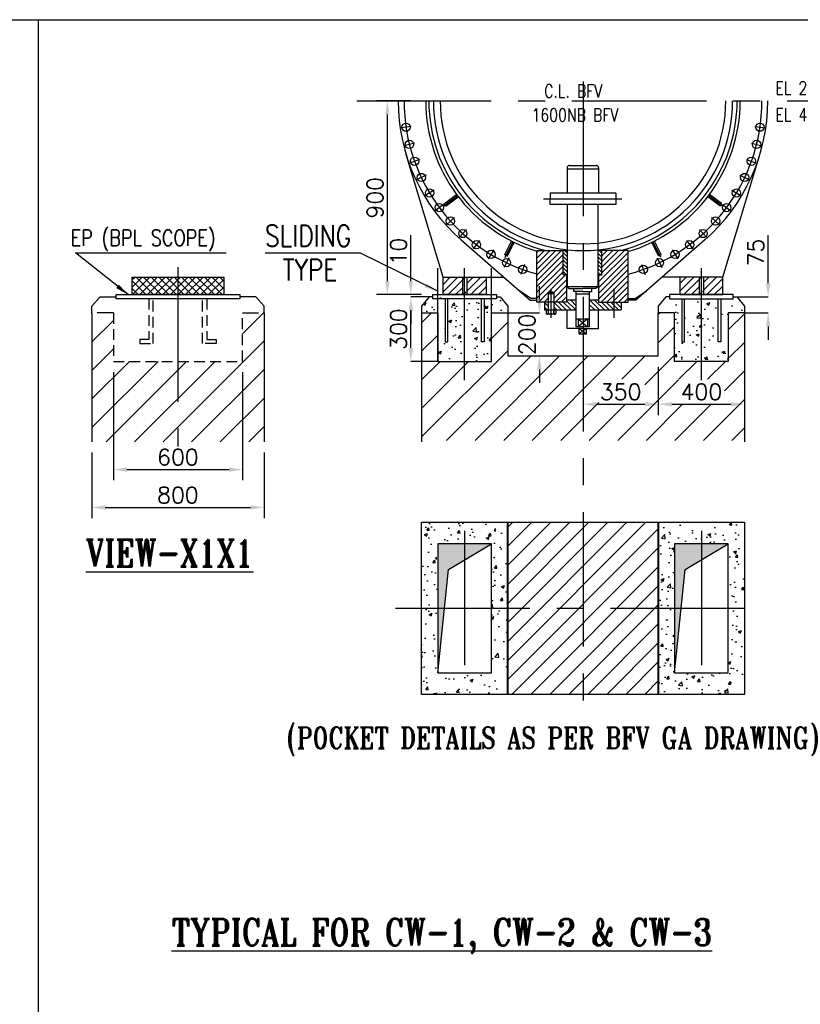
# Model space of a CAD drawing. Header units: inches. Extents: x -341304 to 31571016, y -692717 to 2132253.
# Tile 33 of 256: x 396128 to 432404, y -420725 to -374977. Entities that reach past the tile are written whole.
import ezdxf

# ---------------------------------------------------------------- set-up
doc = ezdxf.new("R2010")
doc.units = ezdxf.units.IN
doc.header["$MEASUREMENT"] = 0
doc.linetypes.add('CENTER', pattern=[2, 1.25, -0.25, 0.25, -0.25])
doc.linetypes.add('HIDDEN', pattern=[0.375, 0.25, -0.125])
for name, color, linetype in [('0-CL', 8, 'CENTER'), ('DIM', 1, 'Continuous'), ('P', 7, 'Continuous'), ('text', 3, 'Continuous')]:
    doc.layers.add(name, color=color, linetype=linetype)
doc.styles.add('ROMANS', font='romans')
doc.styles.add('ROMANT', font='romant', dxfattribs={"height": 5})
doc.dimstyles.new('User600', dxfattribs={"dimscale": 500, "dimtxt": 1.5, "dimasz": 1.25, "dimexe": 1, "dimexo": 1, "dimgap": 0.4, "dimtad": 1, "dimdec": 0, "dimzin": 0, "dimdsep": 46, "dimtxsty": 'ROMANS', "dimcen": 1, "dimclrd": 8, "dimclre": 8, "dimclrt": 3, "dimadec": 0, "dimazin": 0, "dimtfac": 1, "dimtdec": 0, "dimtix": 1, "dimtofl": 0, "dimtmove": 0, "dimatfit": 3, "dimfxl": 1, "dimtolj": 1, "dimtzin": 0, "dimarcsym": 0})
pattern_1 = [(45, (381754.13, 58800.4), (-176.7767, 176.7767), [])]
pattern_2 = [(50, (381754.1, 58800.4), (1434.5204, -125.5043), [150, -1650]), (355, (381754.1, 58800.4), (-277.5027, 1504.3843), [120, -1320]), (100.45144, (381873.7, 58790), (1157.0177, 1378.88), [127.4804, -1402.284]), (46.1842, (381754.1, 59200.4), (2134.483, -331.0386), [225, -2475]), (96.63564, (381932, 59172.8), (1869.324, 1948.237), [191.221, -2103.428]), (351.18416, (381754.1, 59200.4), (1869.324, 1948.237), [180, -1980]), (21, (381954.1, 59100.4), (1193.814, -805.2378), [150, -1650]), (326, (381954.1, 59100.4), (486.6307, 1450.3), [120, -1320]), (71.45144, (382053.6, 59033.3), (1680.4448, 645.0623), [127.4804, -1402.284]), (37.5, (381754.13, 58800.4), (24.3197, 665.7877), [0, -1304, 0, -1340, 0, -1325]), (7.5, (381754.1, 58800.4), (526.1391, 788.8234), [0, -764, 0, -1274, 0, -505]), (327.5, (381308.1, 58800.4), (1067.6449, -45.10974), [0, -500, 0, -1560, 0, -2070]), (317.5, (381108.1, 58800.4), (1166.3723, 200.21), [0, -650, 0, -1036, 0, -1470])]

# ---------------------------------------------------------------- blocks, each defined once
blk = doc.blocks.new('*D473')
at = {"color": 8, "lineweight": -2, "transparency": 16777216}
for p, q in [((81599, -256292), (81599, -254053)), ((79977, -256917), (81599, -256917)), ((80495, -257668), (81599, -257668)), ((81599, -258293), (81599, -258918))]:
    blk.add_line(p, q, dxfattribs=at)
at = {"color": 8, "transparency": 16777216}
for points in [[(81495, -256292), (81703, -256292), (81599, -256917)], [(81495, -258293), (81703, -258293), (81599, -257668)]]:
    blk.add_solid(points, dxfattribs=at)
at = {"layer": 'Defpoints', "color": 0, "transparency": 16777216}
for p in [(79977, -256917), (80495, -257668), (81599, -257668)]:
    blk.add_point(p, dxfattribs=at)
at = {"color": 3, "transparency": 16777216, "insert": (81024, -254860), "char_height": 750, "attachment_point": 5, "rotation": 90, "style": 'ROMANS'}
blk.add_mtext('\\A1;75', dxfattribs=at)
blk = doc.blocks.new('*D465')
at = {"color": 8, "lineweight": -2, "transparency": 16777216}
for p, q in [((64995, -247818), (63404, -247818)), ((63904, -256193), (63904, -248443)), ((64995, -256818), (63404, -256818))]:
    blk.add_line(p, q, dxfattribs=at)
at = {"color": 8, "transparency": 16777216}
for points in [[(63800, -248443), (64008, -248443), (63904, -247818)], [(63800, -256193), (64008, -256193), (63904, -256818)]]:
    blk.add_solid(points, dxfattribs=at)
at = {"layer": 'Defpoints', "color": 0, "transparency": 16777216}
for p in [(63904, -247818), (65495, -247818), (65495, -256818)]:
    blk.add_point(p, dxfattribs=at)
at = {"color": 3, "transparency": 16777216, "insert": (63329, -252318), "char_height": 750, "attachment_point": 5, "rotation": 90, "style": 'ROMANS'}
blk.add_mtext('\\A1;900', dxfattribs=at)
blk = doc.blocks.new('*D466')
at = {"color": 8, "lineweight": -2, "transparency": 16777216}
for p, q in [((64995, -256193), (64995, -254061)), ((65495, -256818), (64995, -256818)), ((65495, -256918), (64995, -256918)), ((64995, -257543), (64995, -258168))]:
    blk.add_line(p, q, dxfattribs=at)
at = {"color": 8, "transparency": 16777216}
for points in [[(64890, -256193), (65099, -256193), (64995, -256818)], [(64890, -257543), (65099, -257543), (64995, -256918)]]:
    blk.add_solid(points, dxfattribs=at)
at = {"layer": 'Defpoints', "color": 0, "transparency": 16777216}
for p in [(64995, -256818), (65495, -256818), (65495, -256918)]:
    blk.add_point(p, dxfattribs=at)
at = {"color": 3, "transparency": 16777216, "insert": (64420, -254815), "char_height": 750, "attachment_point": 5, "rotation": 90, "style": 'ROMANS'}
blk.add_mtext('\\A1;10', dxfattribs=at)
blk = doc.blocks.new('*D467')
at = {"color": 8, "lineweight": -2, "transparency": 16777216}
for p, q in [((66012, -256918), (64995, -256918)), ((64995, -259293), (64995, -257543)), ((66245, -259918), (64995, -259918))]:
    blk.add_line(p, q, dxfattribs=at)
at = {"color": 8, "transparency": 16777216}
for points in [[(64890, -257543), (65099, -257543), (64995, -256918)], [(64890, -259293), (65099, -259293), (64995, -259918)]]:
    blk.add_solid(points, dxfattribs=at)
at = {"layer": 'Defpoints', "color": 0, "transparency": 16777216}
for p in [(64995, -256918), (66012, -256918), (66245, -259918)]:
    blk.add_point(p, dxfattribs=at)
at = {"color": 3, "transparency": 16777216, "insert": (64420, -258418), "char_height": 750, "attachment_point": 5, "rotation": 90, "style": 'ROMANS'}
blk.add_mtext('\\A1;300', dxfattribs=at)
blk = doc.blocks.new('*D474')
at = {"color": 8, "lineweight": -2, "transparency": 16777216}
for p, q in [((70968, -257043), (70968, -256418)), ((69495, -257668), (70968, -257668)), ((69495, -259668), (70968, -259668)), ((70968, -260293), (70968, -260918))]:
    blk.add_line(p, q, dxfattribs=at)
at = {"color": 8, "transparency": 16777216}
for points in [[(70864, -257043), (71073, -257043), (70968, -257668)], [(70864, -260293), (71073, -260293), (70968, -259668)]]:
    blk.add_solid(points, dxfattribs=at)
at = {"layer": 'Defpoints', "color": 0, "transparency": 16777216}
for p in [(69495, -257668), (69495, -259668), (70968, -259668)]:
    blk.add_point(p, dxfattribs=at)
at = {"color": 3, "transparency": 16777216, "insert": (70393, -258668), "char_height": 750, "attachment_point": 5, "rotation": 90, "style": 'ROMANS'}
blk.add_mtext('\\A1;200', dxfattribs=at)
blk = doc.blocks.new('*D475')
at = {"color": 8, "lineweight": -2, "transparency": 16777216}
for p, q in [((72995, -260168), (72995, -262412)), ((76495, -260168), (76495, -262412)), ((73620, -261912), (75870, -261912))]:
    blk.add_line(p, q, dxfattribs=at)
at = {"color": 8, "transparency": 16777216}
for points in [[(73620, -261807), (73620, -262016), (72995, -261912)], [(75870, -261807), (75870, -262016), (76495, -261912)]]:
    blk.add_solid(points, dxfattribs=at)
at = {"layer": 'Defpoints', "color": 0, "transparency": 16777216}
for p in [(72995, -259668), (76495, -259668), (76495, -261912)]:
    blk.add_point(p, dxfattribs=at)
at = {"color": 3, "transparency": 16777216, "insert": (74745, -261337), "char_height": 750, "attachment_point": 5, "style": 'ROMANS'}
blk.add_mtext('\\A1;350', dxfattribs=at)
blk = doc.blocks.new('*D476')
at = {"color": 8, "lineweight": -2, "transparency": 16777216}
for p, q in [((76495, -260168), (76495, -262412)), ((80495, -260168), (80495, -262412)), ((77120, -261912), (79870, -261912))]:
    blk.add_line(p, q, dxfattribs=at)
at = {"color": 8, "transparency": 16777216}
for points in [[(77120, -261807), (77120, -262016), (76495, -261912)], [(79870, -261807), (79870, -262016), (80495, -261912)]]:
    blk.add_solid(points, dxfattribs=at)
at = {"layer": 'Defpoints', "color": 0, "transparency": 16777216}
for p in [(76495, -259668), (80495, -259668), (80495, -261912)]:
    blk.add_point(p, dxfattribs=at)
at = {"color": 3, "transparency": 16777216, "insert": (78495, -261337), "char_height": 750, "attachment_point": 5, "style": 'ROMANS'}
blk.add_mtext('\\A1;400', dxfattribs=at)
blk = doc.blocks.new('*D477')
at = {"color": 8, "lineweight": -2, "transparency": 16777216}
for p, q in [((50171, -264158), (50171, -267206)), ((58171, -264158), (58171, -267206)), ((50796, -266706), (57546, -266706))]:
    blk.add_line(p, q, dxfattribs=at)
at = {"color": 8, "transparency": 16777216}
for points in [[(50796, -266602), (50796, -266810), (50171, -266706)], [(57546, -266602), (57546, -266810), (58171, -266706)]]:
    blk.add_solid(points, dxfattribs=at)
at = {"layer": 'Defpoints', "color": 0, "transparency": 16777216}
for p in [(50171, -263658), (58171, -263658), (58171, -266706)]:
    blk.add_point(p, dxfattribs=at)
at = {"color": 3, "transparency": 16777216, "insert": (54171, -266131), "char_height": 750, "attachment_point": 5, "style": 'ROMANS'}
blk.add_mtext('\\A1;800', dxfattribs=at)
blk = doc.blocks.new('*D468')
at = {"color": 8, "lineweight": -2, "transparency": 16777216}
for p, q in [((51171, -260418), (51171, -265445)), ((57171, -260418), (57171, -265445)), ((51796, -264945), (56546, -264945))]:
    blk.add_line(p, q, dxfattribs=at)
at = {"color": 8, "transparency": 16777216}
for points in [[(51796, -264841), (51796, -265049), (51171, -264945)], [(56546, -264841), (56546, -265049), (57171, -264945)]]:
    blk.add_solid(points, dxfattribs=at)
at = {"layer": 'Defpoints', "color": 0, "transparency": 16777216}
for p in [(51171, -259918), (57171, -259918), (57171, -264945)]:
    blk.add_point(p, dxfattribs=at)
at = {"color": 3, "transparency": 16777216, "insert": (54171, -264370), "char_height": 750, "attachment_point": 5, "style": 'ROMANS'}
blk.add_mtext('\\A1;600', dxfattribs=at)
blk = doc.blocks.new('GUSSET')
at = {"color": 1, "ltscale": 0.5}
for p, q in [((206.3, 1258.3), (205.3, 1257.3)), ((205.3, 1257.3), (205.3, 1158.2)), ((214.3, 1258.3), (206.3, 1258.3)), ((214.3, 1258.3), (222.3, 1258.3)), ((222.3, 1258.3), (223.3, 1257.3)), ((223.3, 1257.3), (223.3, 1158.2)), ((199.3, 1158.2), (205.3, 1164.2)), ((229.3, 1158.2), (223.3, 1164.2))]:
    blk.add_line(p, q, dxfattribs=at)
blk = doc.blocks.new('A$C13E81E94')
h = blk.add_hatch()
h.set_pattern_fill('ANSI31', color=20, scale=428.571429)
h.set_pattern_definition([(45, (-58047.047, 56698.616), (-37.88072, 37.88072), [])])
h.paths.add_polyline_path([(-263, 65), (-263, 390), (-612, 390), (-612, -296), (-459, -296), (-459, -173), (-424, -150), (-389, -173), (-389, -296), (-218, -296), (-218, 65)])
h.paths.add_polyline_path([(251, 65), (207, 65), (207, -296), (600, -296), (600, 390), (251, 390)])
h = blk.add_hatch()
h.set_pattern_fill('ANSI31', color=20, scale=357.142857, angle=90)
h.set_pattern_definition([(135, (-58047.047, 56698.616), (-31.567267, -31.567267), [])])
h.paths.add_polyline_path([(507, -296), (412, -296), (412, -399), (507, -399)])
h.paths.add_polyline_path([(412, -296), (207, -296), (207, -268), (84, -268), (84, -399), (412, -399)])
h.paths.add_polyline_path([(-89, -268), (-218, -268), (-218, -296), (-389, -296), (-389, -399), (-89, -399)])
h.paths.add_polyline_path([(-459, -296), (-512, -296), (-512, -399), (-459, -399)])
at = {"layer": 'P'}
h = blk.add_hatch(dxfattribs=at)
h.set_pattern_fill('ANSI31', color=20, scale=285.714286, angle=90)
h.set_pattern_definition([(135, (-58047.047, 56698.616), (-25.253814, -25.253814), [])])
h.paths.add_polyline_path([(251, 390), (199, 390), (199, 65), (251, 65)])
h.paths.add_polyline_path([(-211, 390), (-263, 390), (-263, 65), (-211, 65)])
at = {"layer": 'P', "color": 20}
for p, q in [((-209, 1503), (-211, 1493)), ((-211, 1493), (-211, 1150)), ((-211, 1476), (207, 1476)), ((-203, 1511), (-209, 1503)), ((-194, 1517), (-203, 1511)), ((-183, 1519), (-194, 1517)), ((-183, 1519), (178, 1519)), ((189, 1517), (178, 1519)), ((198, 1511), (189, 1517)), ((204, 1503), (198, 1511)), ((207, 1493), (204, 1503)), ((207, 1493), (207, 1150)), ((-525, 1076), (514, 1076)), ((435, 1150), (-435, 1150)), ((-435, 1150), (-435, 1076)), ((-435, 1002), (-435, 1076)), ((435, 1150), (435, 1002)), ((435, 1002), (-435, 1002)), ((-211, 1002), (-211, -91)), ((199, 1002), (199, -91)), ((-612, -296), (-612, 390)), ((-612, 390), (-211, 390)), ((600, 390), (199, 390)), ((600, -296), (600, 390)), ((-218, 65), (-218, -296)), ((207, 65), (207, -296)), ((-424, -504), (-424, -117)), ((199, -91), (-211, -91)), ((-211, -91), (-183, -115)), ((-183, -115), (-2, -115)), ((-122, -154), (-122, -115)), ((171, -115), (-2, -115)), ((118, -154), (118, -115)), ((199, -91), (171, -115)), ((412, -504), (412, -117)), ((-459, -173), (-424, -150)), ((-459, -440), (-459, -173)), ((-459, -173), (-389, -173)), ((-459, -181), (-389, -181)), ((-424, -150), (-389, -173)), ((-389, -173), (-389, -440)), ((-2, -154), (-122, -154)), ((-89, -623), (-89, -154)), ((-89, -183), (84, -183)), ((-2, -154), (118, -154)), ((84, -154), (84, -623)), ((-218, -296), (-612, -296)), ((-512, -296), (-512, -399)), ((-89, -268), (-218, -268)), ((207, -268), (84, -268)), ((207, -296), (600, -296)), ((507, -296), (507, -399)), ((-512, -399), (-89, -399)), ((-490, -399), (-490, -440)), ((-490, -399), (-359, -399)), ((-490, -440), (-487, -448)), ((-487, -448), (-482, -454)), ((-482, -454), (-475, -455)), ((-475, -455), (-466, -454)), ((-373, -455), (-475, -455)), ((-466, -454), (-462, -448)), ((-462, -448), (-459, -440)), ((-459, -440), (-446, -449)), ((-446, -449), (-431, -455)), ((-431, -455), (-416, -455)), ((-416, -455), (-401, -449)), ((-401, -449), (-389, -440)), ((-389, -440), (-389, -399)), ((-389, -440), (-387, -448)), ((-387, -448), (-381, -454)), ((-381, -454), (-374, -455)), ((-374, -455), (-366, -454)), ((-366, -454), (-361, -448)), ((-361, -448), (-359, -440)), ((-359, -399), (-359, -440)), ((-209, -646), (-209, -399)), ((-89, -518), (84, -518)), ((-62, -518), (-62, -623)), ((-62, -518), (58, -623)), ((58, -518), (-62, -623)), ((58, -518), (58, -623)), ((84, -399), (507, -399)), ((205, -646), (205, -399)), ((-2, -646), (-209, -646)), ((84, -623), (-89, -623)), ((-53, -717), (-53, -646)), ((-53, -646), (48, -717)), ((48, -646), (-53, -717)), ((-2, -646), (205, -646)), ((48, -717), (48, -646)), ((-53, -717), (48, -717))]:
    blk.add_line(p, q, dxfattribs=at)
for points in [[(-263, 390), (-211, 390), (-211, 65), (-263, 65)], [(251, 390), (199, 390), (199, 65), (251, 65)]]:
    blk.add_lwpolyline(points, close=True, dxfattribs=at)
blk = doc.blocks.new('BFV FOUNDATION')
h = blk.add_hatch()
h.set_pattern_fill('ANSI37', color=20, scale=2000)
h.set_pattern_definition([(45, (-108674.6, -60577.44), (-176.7767, 176.7767), []), (135, (-108674.6, -60577.44), (-176.7767, -176.7767), [])])
h.paths.add_polyline_path([(52045.3, -256003.5), (56296.9, -256003.5), (56296.9, -256818.2), (52045.3, -256818.2)])
h = blk.add_hatch()
h.set_pattern_fill('ANSI31', color=20, scale=2000)
h.set_pattern_definition(pattern_1)
h.paths.add_polyline_path([(66494.5, -256007.7), (68494.5, -256007.7), (68494.5, -256818.2), (66494.5, -256818.2)])
edge = h.paths.add_edge_path(flags=16)
edge.add_line((67596.7, -256007.7), (67596.7, -256818.2))
edge.add_line((67392.4, -256007.7), (67392.4, -256818.2))
h = blk.add_hatch()
h.set_pattern_fill('ANSI31', color=256, scale=2000)
h.set_pattern_definition(pattern_1)
h.paths.add_polyline_path([(79494.5, -256007.7), (77494.5, -256007.7), (77494.5, -256818.2), (79494.5, -256818.2)])
edge = h.paths.add_edge_path(flags=16)
edge.add_line((78392.4, -256007.7), (78392.4, -256818.2))
edge.add_line((78596.7, -256007.7), (78596.7, -256818.2))
h = blk.add_hatch()
h.set_pattern_fill('AR-CONC', color=20, scale=200)
h.set_pattern_definition(pattern_2)
edge = h.paths.add_edge_path()
edge.add_line((66011.9, -256916.9), (65847.1, -256918.2))
edge.add_line((65847.1, -256918.2), (65494.5, -257354.3))
edge.add_line((65494.5, -257354.3), (65494.5, -257668.2))
edge.add_line((65494.5, -257668.2), (66244.5, -257668.2))
edge.add_line((66244.5, -257668.2), (66244.5, -259918.2))
edge.add_line((66244.5, -259918.2), (68744.5, -259918.2))
edge.add_line((68744.5, -259918.2), (68744.5, -257668.2))
edge.add_line((68744.5, -257668.2), (69494.5, -257668.2))
edge.add_line((69494.5, -257668.2), (69494.5, -257354.3))
edge.add_line((69494.5, -257354.3), (69142, -256918.2))
edge.add_line((69142, -256918.2), (68977.2, -256918.2))
edge.add_line((68977.2, -256918.2), (68977.2, -257015.5))
edge.add_line((68977.2, -257015.5), (66011.9, -257015.5))
edge.add_line((66011.9, -257015.5), (66011.9, -256918.2))
edge.add_line((66592.8, -257015.5), (66592.8, -259010.9))
edge.add_line((66592.8, -259010.9), (66716.2, -259010.9))
edge.add_line((66716.2, -259010.9), (66716.2, -257015.5))
edge.add_line((68396.3, -257015.5), (68396.3, -259010.9))
edge.add_line((68396.3, -259010.9), (68272.8, -259010.9))
edge.add_line((68272.8, -259010.9), (68272.8, -257015.5))
h = blk.add_hatch()
h.set_pattern_fill('AR-CONC', color=20, scale=200)
h.set_pattern_definition(pattern_2)
edge = h.paths.add_edge_path()
edge.add_line((77011.9, -256916.9), (76847.1, -256918.2))
edge.add_line((76847.1, -256918.2), (76494.5, -257354.3))
edge.add_line((76494.5, -257354.3), (76494.5, -257668.2))
edge.add_line((76494.5, -257668.2), (77244.5, -257668.2))
edge.add_line((77244.5, -257668.2), (77244.5, -259918.2))
edge.add_line((77244.5, -259918.2), (79744.5, -259918.2))
edge.add_line((79744.5, -259918.2), (79744.5, -257668.2))
edge.add_line((79744.5, -257668.2), (80494.5, -257668.2))
edge.add_line((80494.5, -257668.2), (80494.5, -257354.3))
edge.add_line((80494.5, -257354.3), (80142, -256918.2))
edge.add_line((80142, -256918.2), (79977.2, -256918.2))
edge.add_line((79977.2, -256918.2), (79977.2, -257015.5))
edge.add_line((79977.2, -257015.5), (77011.9, -257015.5))
edge.add_line((77011.9, -257015.5), (77011.9, -256918.2))
edge.add_line((77592.8, -257015.5), (77592.8, -259010.9))
edge.add_line((77592.8, -259010.9), (77716.2, -259010.9))
edge.add_line((77716.2, -259010.9), (77716.2, -257015.5))
edge.add_line((79396.3, -257015.5), (79396.3, -259010.9))
edge.add_line((79396.3, -259010.9), (79272.8, -259010.9))
edge.add_line((79272.8, -259010.9), (79272.8, -257015.5))
h = blk.add_hatch()
h.set_pattern_fill('ANSI31', color=20, scale=7500)
h.set_pattern_definition([(45, (48704.7, -60577.4), (-662.9126, 662.9126), [])])
h.paths.add_polyline_path([(50171.1, -257668.2), (50171.1, -263658.1), (58171.1, -263658.1), (58171.1, -257668.2), (57171.1, -257668.2), (57171.1, -259918.2), (51171.1, -259918.2), (51171.1, -257668.2)])
h = blk.add_hatch()
h.set_pattern_fill('ANSI31', color=20, scale=7500)
h.set_pattern_definition([(45, (47229.6, -60577.4), (-662.9126, 662.9126), [])])
h.paths.add_polyline_path([(73728.3, -261911.6), (73728.3, -260750.8), (75870.7, -260750.8), (75870.7, -261911.6)])
h.paths.add_polyline_path([(66244.5, -259918.2), (66244.5, -257668.2), (65494.5, -257668.2), (65494.5, -263591.8), (80494.5, -263591.8), (80494.5, -257668.2), (79744.5, -257668.2), (79744.5, -259918.2), (77244.5, -259918.2), (77244.5, -257668.2), (76494.5, -257668.2), (76494.5, -259668.2), (69494.5, -259668.2), (69494.5, -257668.2), (68744.5, -257668.2), (68744.5, -259918.2)])
h.paths.add_polyline_path([(77426.3, -261911.6), (77426.3, -260750.8), (79568.8, -260750.8), (79568.8, -261911.6)])
h = blk.add_hatch()
h.set_pattern_fill('AR-CONC', color=20, scale=200)
h.set_pattern_definition([(50, (-110149.7, -61171.7), (1434.5204, -125.5043), [150, -1650]), (355, (-110149.7, -61171.7), (-277.503, 1504.384), [120, -1320]), (100.45144, (-110030.1, -61182.1), (1157.018, 1378.88), [127.4804, -1402.284]), (46.1842, (-110149.7, -60771.7), (2134.483, -331.039), [225, -2475]), (96.6356, (-109971.8, -60799.3), (1869.324, 1948.237), [191.22, -2103.428]), (351.1842, (-110149.7, -60771.7), (1869.324, 1948.237), [180, -1980]), (21, (-109949.7, -60871.7), (1193.814, -805.238), [150, -1650]), (326, (-109949.7, -60871.7), (486.631, 1450.3), [120, -1320]), (71.45144, (-109850.2, -60938.8), (1680.445, 645.062), [127.4804, -1402.284]), (37.5, (-110149.66, -61171.7), (24.3197, 665.7877), [0, -1304, 0, -1340, 0, -1325]), (7.5, (-110149.7, -61171.7), (526.139, 788.8234), [0, -764, 0, -1274, 0, -505]), (327.5, (-110595.66, -61171.7), (1067.6449, -45.1097), [0, -500, 0, -1560, 0, -2070]), (317.5, (-110795.7, -61171.7), (1166.3723, 200.21), [0, -650, 0, -1036, 0, -1470])])
h.paths.add_polyline_path([(69494.5, -267388.8), (65494.5, -267388.8), (65494.5, -271388.8), (66244.5, -271388.8), (66244.5, -268388.8), (68744.5, -268388.8), (68744.5, -271388.8), (69494.5, -271388.8)])
h.paths.add_polyline_path([(69494.5, -271388.8), (68744.5, -271388.8), (68744.5, -274388.8), (66244.5, -274388.8), (66244.5, -271388.8), (65494.5, -271388.8), (65494.5, -275388.8), (69494.5, -275388.8)])
h.paths.add_polyline_path([(80494.5, -267388.8), (76494.5, -267388.8), (76494.5, -271388.8), (77244.5, -271388.8), (77244.5, -268388.8), (79744.5, -268388.8), (79744.5, -271388.8), (80494.5, -271388.8)])
h.paths.add_polyline_path([(80494.5, -271388.8), (79744.5, -271388.8), (79744.5, -274388.8), (77244.5, -274388.8), (77244.5, -271388.8), (76494.5, -271388.8), (76494.5, -275388.8), (80494.5, -275388.8)])
h = blk.add_hatch()
h.set_pattern_fill('ANSI31', color=20, scale=5000)
h.set_pattern_definition([(45, (-110149.66, -61309.9), (-441.9417, 441.9417), [])])
h.paths.add_polyline_path([(76494.5, -267388.8), (72994.5, -267388.8), (72994.5, -271388.8), (76494.5, -271388.8)])
h.paths.add_polyline_path([(72994.5, -267388.8), (69494.5, -267388.8), (69494.5, -271388.8), (72994.5, -271388.8)])
h.paths.add_polyline_path([(69494.5, -271388.8), (69494.5, -275388.8), (76494.5, -275388.8), (76494.5, -271388.8)])
h = blk.add_hatch(color=20)
h.dxf.hatch_style = 1
h.paths.add_polyline_path([(66244.5, -274388.8), (66744.5, -269588.8), (68744.5, -268388.8), (66244.5, -268388.8)])
h = blk.add_hatch(color=20)
h.dxf.hatch_style = 1
h.paths.add_polyline_path([(77244.5, -274388.8), (77744.5, -269588.8), (79744.5, -268388.8), (77244.5, -268388.8)])
at = {"color": 7}
blk.add_line((9214.1, -244042.5), (90122.4, -244042.5), dxfattribs=at)
at = {"color": 20}
for p, q in [((65013.5, -249002.1), (64527.7, -249074.1)), ((65168, -249778.6), (64691.6, -249898)), ((65397.9, -250536.3), (64935.4, -250701.8)), ((65700.9, -251267.9), (65256.9, -251477.8)), ((66074.1, -251966.1), (65652.8, -252218.7)), ((66506.8, -252707.1), (67159.8, -252215)), ((66514, -252624.5), (66119.5, -252917.1)), ((67016.3, -253236.6), (66652.4, -253566.4)), ((67576.2, -253796.4), (67246.3, -254160.4)), ((68188.2, -254298.7), (67895.7, -254693.2)), ((69369.8, -255088.2), (69734.7, -254356.5)), ((68846.6, -254738.6), (68594.1, -255159.9)), ((69544.9, -255111.9), (69334.9, -255555.9)), ((70276.4, -255414.9), (70110.9, -255877.3)), ((67392.4, -256007.7), (67392.4, -256818.2)), ((67596.7, -256007.7), (67596.7, -256818.2)), ((68494.5, -256007.7), (69312.8, -256007.7)), ((78392.4, -256007.7), (78392.4, -256818.2)), ((78596.7, -256007.7), (78596.7, -256818.2)), ((50171.1, -257354.3), (50553, -256918.2)), ((50553, -256918.2), (51302, -256918.2)), ((57789.2, -256918.2), (57040.2, -256918.2)), ((58171.1, -257354.3), (57789.2, -256918.2)), ((50171.1, -257668.2), (50171.1, -257354.3)), ((58171.1, -257668.2), (58171.1, -257354.3)), ((50171.1, -257668.2), (50171.1, -263658.1)), ((58171.1, -257668.2), (58171.1, -263658.1)), ((65494.5, -257668.2), (66244.5, -257668.2)), ((65494.5, -257668.2), (65494.5, -263658.1)), ((66244.5, -257668.2), (66244.5, -259918.2)), ((68744.5, -259918.2), (68744.5, -257668.2)), ((68744.5, -257668.2), (69494.5, -257668.2)), ((77244.5, -257668.2), (76494.5, -257668.2)), ((77244.5, -259918.2), (77244.5, -257668.2)), ((79744.5, -257668.2), (79744.5, -259918.2)), ((80494.5, -257668.2), (79744.5, -257668.2)), ((80494.5, -257668.2), (80494.5, -263658.1)), ((69494.5, -259668.2), (76494.5, -259668.2)), ((66244.5, -259918.2), (68744.5, -259918.2)), ((79744.5, -259918.2), (77244.5, -259918.2))]:
    blk.add_line(p, q, dxfattribs=at)
at = {"color": 20, "ltscale": 0.5}
for p, q in [((80975.5, -249002.1), (81461.4, -249074.1)), ((80821.1, -249778.6), (81297.5, -249898)), ((80591.2, -250536.3), (81053.6, -250701.8)), ((80288.2, -251267.9), (80732.2, -251477.8)), ((79915, -251966.1), (80336.2, -252218.7)), ((79482.3, -252707.1), (78829.3, -252215)), ((79475.1, -252624.5), (79869.6, -252917.1)), ((78972.8, -253236.6), (79336.7, -253566.4)), ((78412.9, -253796.4), (78742.7, -254160.4)), ((67334.4, -254275.9), (70540, -257081.9)), ((78654.6, -254275.9), (75449.1, -257081.9)), ((76619.2, -255088.2), (76254.4, -254356.5)), ((77800.8, -254298.7), (78093.4, -254693.2)), ((76444.2, -255111.9), (76654.2, -255555.9)), ((75712.7, -255414.9), (75878.1, -255877.3)), ((77494.5, -256007.7), (76676.3, -256007.7)), ((70575.9, -257003.5), (70039, -256641.7)), ((75413.2, -257003.5), (75950.1, -256641.7)), ((70540, -257081.9), (70853.5, -257081.9)), ((70853.5, -257003.5), (70575.9, -257003.5)), ((75094.6, -257003.5), (75413.2, -257003.5)), ((75449.1, -257081.9), (75094.6, -257081.9))]:
    blk.add_line(p, q, dxfattribs=at)
at = {"color": 20, "ltscale": 0.2}
blk.add_line((77142.5, -254738.6), (77395, -255159.9), dxfattribs=at)
at = {"color": 20}
for points in [[(66494.5, -256003.5), (64773.4, -250298.4)], [(66011.9, -256918.2), (65847.1, -256918.2), (65494.5, -257354.3), (65494.5, -257668.2)], [(66592.8, -257015.5), (66592.8, -259010.9), (66716.2, -259010.9), (66716.2, -257015.5), (66716.2, -257015.5)], [(68396.3, -257015.5), (68396.3, -259010.9), (68272.8, -259010.9), (68272.8, -257015.5), (68272.8, -257015.5)], [(68977.2, -256918.2), (69142, -256918.2), (69494.5, -257354.3), (69494.5, -257668.2)], [(77011.9, -256918.2), (76847.1, -256918.2), (76494.5, -257354.3), (76494.5, -257668.2)], [(77592.8, -257015.5), (77592.8, -259010.9), (77716.2, -259010.9), (77716.2, -257015.5), (77716.2, -257015.5)], [(79396.3, -257015.5), (79396.3, -259010.9), (79272.8, -259010.9), (79272.8, -257015.5), (79272.8, -257015.5)], [(79977.2, -256918.2), (80142, -256918.2), (80494.5, -257354.3), (80494.5, -257668.2)], [(69494.5, -257668.2), (69494.5, -259668.2), (76494.5, -259668.2), (76494.5, -257668.2)], [(66244.5, -274388.8), (66744.5, -269588.8), (68744.5, -268388.8), (66244.5, -268388.8), (66244.5, -274388.8)], [(77244.5, -274388.8), (77744.5, -269588.8), (79744.5, -268388.8), (77244.5, -268388.8), (77244.5, -274388.8)]]:
    blk.add_lwpolyline(points, dxfattribs=at)
at = {"color": 20, "ltscale": 0.5}
blk.add_lwpolyline([(79494.5, -256003.5), (81215.7, -250298.4)], dxfattribs=at)
at = {"color": 20}
for points in [[(52045.3, -256003.5), (56296.9, -256003.5), (56296.9, -256818.2), (52045.3, -256818.2)], [(66494.5, -256007.7), (68494.5, -256007.7), (68494.5, -256818.2), (66494.5, -256818.2)], [(79494.5, -256007.7), (77494.5, -256007.7), (77494.5, -256818.2), (79494.5, -256818.2)], [(51302, -256818.2), (57040.2, -256818.2), (57040.2, -257015.5), (51302, -257015.5)], [(66011.9, -256818.2), (68977.2, -256818.2), (68977.2, -257015.5), (66011.9, -257015.5)], [(79977.2, -256818.2), (77011.9, -256818.2), (77011.9, -257015.5), (79977.2, -257015.5)], [(65494.5, -267388.8), (80494.5, -267388.8), (80494.5, -275388.8), (65494.5, -275388.8)], [(66244.5, -274388.8), (68744.5, -274388.8), (68744.5, -268388.8), (66244.5, -268388.8)], [(77244.5, -274388.8), (79744.5, -274388.8), (79744.5, -268388.8), (77244.5, -268388.8)]]:
    blk.add_lwpolyline(points, close=True, dxfattribs=at)
at = {"color": 20, "linetype": 'HIDDEN', "ltscale": 2000}
for points in [[(52820.9, -257015.5), (52820.9, -258898.3), (52399.4, -258898.3), (52399.4, -259093.2), (53023.8, -259093.2), (53023.8, -257015.5)], [(55521.4, -257015.5), (55521.4, -258898.3), (55942.8, -258898.3), (55942.8, -259093.2), (55318.5, -259093.2), (55318.5, -257015.5)], [(51171.1, -257668.2), (51171.1, -259918.2), (57171.1, -259918.2), (57171.1, -257668.2)]]:
    blk.add_lwpolyline(points, dxfattribs=at)
at = {"color": 20, "linetype": 'HIDDEN', "ltscale": 3000}
for points in [[(51171.1, -257668.2), (50171.1, -257668.2)], [(57171.1, -257668.2), (58171.1, -257668.2)]]:
    blk.add_lwpolyline(points, dxfattribs=at)
at = {"color": 20, "const_width": 100}
for points in [[(69494.5, -267388.8), (69494.5, -275388.8)], [(76494.5, -267388.8), (76494.5, -275388.8)]]:
    blk.add_lwpolyline(points, dxfattribs=at)
at = {"color": 20}
for centre in [(64770.6, -249038.1), (64929.8, -249838.3), (64929.8, -249838.3), (65166.6, -250619.1), (65478.9, -251372.9), (65863.5, -252092.4), (66316.8, -252770.8), (66834.3, -253401.5), (67411.3, -253978.4), (68042, -254496), (68720.3, -254949.3), (69439.9, -255333.9), (70193.7, -255646.1)]:
    blk.add_circle(centre, 191.6, dxfattribs=at)
at = {"color": 20, "ltscale": 0.5}
for centre in [(81218.4, -249038.1), (81059.3, -249838.3), (80822.4, -250619.1), (80510.2, -251372.9), (80125.6, -252092.4), (79672.3, -252770.8), (79154.7, -253401.5), (78577.8, -253978.4), (77947.1, -254496), (77268.7, -254949.3), (76549.2, -255333.9), (75795.4, -255646.1)]:
    blk.add_circle(centre, 191.6, dxfattribs=at)
at = {"color": 20}
for radius, end in [(8587.1, 228.84001), (8313.9, 255.07667), (7306.1, 252.95952), (7164.2, 255.94632)]:
    blk.add_arc((72994.5, -247818.2), radius, 180, end, dxfattribs=at)
at = {"color": 20, "ltscale": 0.5}
for radius, start in [(6954.9, 180), (6635.5, 180), (7164.2, 284.05368), (8313.9, 284.63158), (7306.1, 286.70502), (8587.1, 311.15999)]:
    blk.add_arc((72994.5, -247818.2), radius, start, 0, dxfattribs=at)
at = {"layer": '0-CL', "lineweight": -3, "ltscale": 5000}
for p, q in [((72994.5, -246919.9), (72994.5, -275856.5)), ((62478.6, -247818.2), (89083, -247818.2)), ((54171.1, -255544.6), (54171.1, -263868.1)), ((66244.5, -259918.2), (66244.5, -255581)), ((67494.5, -260793.1), (67494.5, -255581)), ((68744.5, -259918.2), (68744.5, -255581)), ((78494.5, -260793.1), (78494.5, -255581)), ((66244.5, -259918.2), (68744.5, -259918.2)), ((67494.5, -267787), (67494.5, -274990.7)), ((78494.5, -267787), (78494.5, -274990.7)), ((64276.7, -271388.8), (81712.4, -271388.8))]:
    blk.add_line(p, q, dxfattribs=at)
at = {"layer": 'DIM', "color": 0}
blk.add_line((47669.4, -244042.5), (47669.4, -290617.7), dxfattribs=at)
at = {"color": 20, "ltscale": 0.5, "xscale": 3.5, "yscale": 3.5, "zscale": 3.5}
blk.add_blockref('A$C13E81E94', (72994.5, -256132.1), dxfattribs=at)
at = {"color": 20, "zscale": 7.096790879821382}
for p, xscale, yscale, rotation in [((72809.5, -246053.7), -7.096790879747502, 7.096790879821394, 126.9999999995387), ((72041.6, -246321.6), -7.096790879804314, 7.096790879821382, 153.4999999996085)]:
    blk.add_blockref('GUSSET', p, dxfattribs=dict(at, xscale=xscale, yscale=yscale, rotation=rotation))
at = {"color": 20, "ltscale": 0.5}
for p, xscale, yscale, zscale, rotation in [((73179.6, -246053.7), 7.096790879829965, 7.096790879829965, 7.096790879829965, 233.0000000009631), ((73947.5, -246321.6), 7.096790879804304, 7.096790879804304, 7.096790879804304, 206.5000000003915)]:
    blk.add_blockref('GUSSET', p, dxfattribs=dict(at, xscale=xscale, yscale=yscale, zscale=zscale, rotation=rotation))
at = {"color": 20, "style": 'ROMANT', "width": 0.8}
blk.add_text('%%UVIEW-X1X1', height=1250, dxfattribs=at).set_placement((49885.7, -269443))
at = {"color": 3, "insert": (13094.8, -281173.2), "char_height": 750, "width": 2765.357, "attachment_point": 1, "style": 'ROMANS'}
blk.add_mtext('\\pi-170.89;VALVE \\P\\pi275.54;SIZE \\P\\pi257.68;(NB)', dxfattribs=at)
at = {"layer": 'text', "style": 'ROMANT', "width": 0.8}
for s, p in [('EL 2.25M (U#1&2)', (81936.7, -247520)), ('C.L. BFV', (71189.8, -247658.6)), ('1600NB BFV', (70601.2, -248770.4)), ('EL 4.25M (U#3&4)', (81936.7, -248760.3))]:
    blk.add_text(s, height=600, dxfattribs=at).set_placement(p)
at = {"layer": 'text', "lineweight": 25, "style": 'ROMANS', "width": 0.8}
for s, height, p in [('EP (BPL SCOPE)', 750, (49183.1, -254554.3)), ('SLIDING', 1000, (58213.3, -254584.7)), ('TYPE', 1000, (59039.3, -256163.7))]:
    blk.add_text(s, height=height, dxfattribs=at).set_placement(p)
at = {"layer": 'text', "color": 20, "style": 'ROMANT', "width": 0.8}
blk.add_text('(POCKET DETAILS AS PER BFV GA DRAWING)', height=1000, dxfattribs=at).set_placement((59225.1, -277907.8))
at = {"layer": 'text', "color": 1, "style": 'ROMANT', "width": 0.8}
blk.add_text('%%UTYPICAL FOR CW-1, CW-2 & CW-3', height=1250, dxfattribs=at).set_placement((53875.2, -287063.6, 10342.3))
at = {"color": 20}
dim = blk.add_aligned_dim(p1=(65494.5, -256818.2), p2=(65494.5, -247818.2), distance=1590.4, dimstyle='User600', override={"dimlfac": 0.1}, dxfattribs=at)
dim.commit()
dim.dimension.update_dxf_attribs({"geometry": '*D465', "text_midpoint": (63329.2, -252318.2)})
for base, p1, p2, picture, middle in [((64994.5, -256818.2), (65494.5, -256918.2), (65494.5, -256818.2), '*D466', (64994.5, -254814.6)), ((81599.1, -257668.2), (79977.2, -256916.9), (80494.5, -257668.2), '*D473', (81599.1, -254859.7))]:
    dim = blk.add_linear_dim(base=base, p1=p1, p2=p2, angle=90, dimstyle='User600', override={"dimexe": 0, "dimexo": 0, "dimlfac": 0.1}, dxfattribs=at)
    dim.commit()
    dim.dimension.update_dxf_attribs({"geometry": picture, "text_midpoint": middle, "dimtype": 128})
for base, p1, p2, picture, middle in [((70968.5, -259668.2), (69494.5, -257668.2), (69494.5, -259668.2), '*D474', (70393.5, -258668.2)), ((64994.5, -256918.2), (66244.5, -259918.2), (66011.9, -256918.2), '*D467', (64419.5, -258418.2))]:
    dim = blk.add_linear_dim(base=base, p1=p1, p2=p2, angle=90, dimstyle='User600', override={"dimexe": 0, "dimexo": 0, "dimlfac": 0.1}, dxfattribs=at)
    dim.commit()
    dim.dimension.update_dxf_attribs({"geometry": picture, "text_midpoint": middle})
for base, p1, p2, picture, middle in [((76494.5, -261911.6), (72994.5, -259668.2), (76494.5, -259668.2), '*D475', (74744.5, -261336.6)), ((80494.5, -261911.6), (76494.5, -259668.2), (80494.5, -259668.2), '*D476', (78494.5, -261336.6)), ((57171.1, -264944.9), (51171.1, -259918.2), (57171.1, -259918.2), '*D468', (54171.1, -264369.9)), ((58171.1, -266706.2), (50171.1, -263658.1), (58171.1, -263658.1), '*D477', (54171.1, -266131.2))]:
    dim = blk.add_linear_dim(base=base, p1=p1, p2=p2, dimstyle='User600', override={"dimlfac": 0.1}, dxfattribs=at)
    dim.commit()
    dim.dimension.update_dxf_attribs({"geometry": picture, "text_midpoint": middle})
blk.add_leader([(66244.5, -256661.8), (62649.4, -254897), (58217.8, -254897)], dimstyle='User600', override={"dimgap": 0.4, "dimtad": 0}, dxfattribs=at)
at = {"layer": 'DIM', "color": 0}
blk.add_leader([(51850.5, -256818.2), (49412.3, -254877.5), (56413, -254877.5)], dimstyle='User600', override={"dimgap": 0.4, "dimtad": 0}, dxfattribs=at)

msp = doc.modelspace()

# ---------------------------------------------------------------- block references
at = {"layer": 'DIM', "color": 0}
msp.add_blockref('BFV FOUNDATION', (349311.1, -130934.2), dxfattribs=at)

doc.saveas('drawing.dxf')
